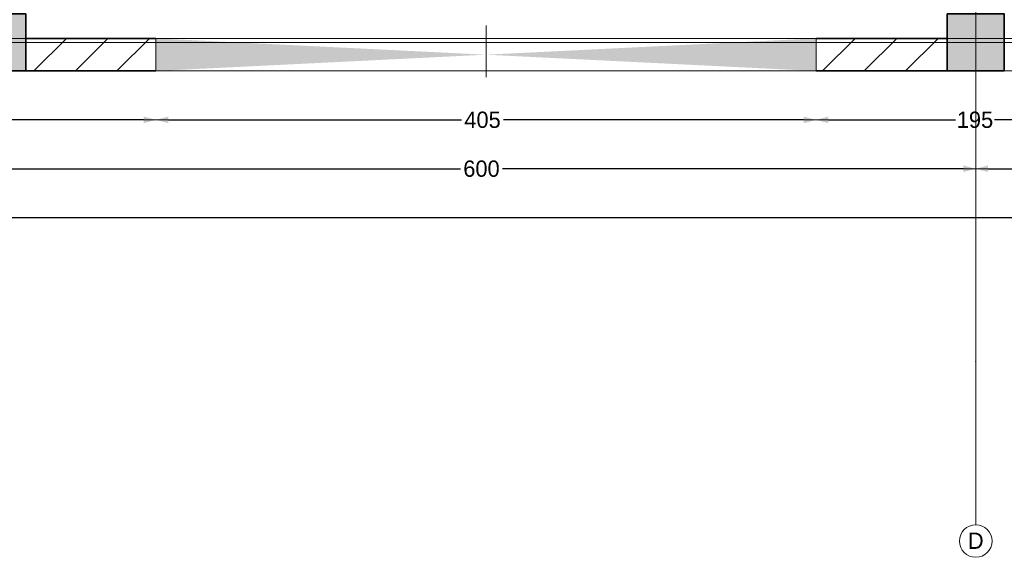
# Model space of a CAD drawing. Header units: inches. Extents: x -177438 to 34922, y -9538 to 55319.
# Tile 9 of 59: x -4094 to 1944, y -9538 to -6238. Entities that reach past the tile are written whole.
import ezdxf
from ezdxf.enums import TextEntityAlignment as Align

# ---------------------------------------------------------------- set-up
doc = ezdxf.new("R2010")
doc.units = ezdxf.units.IN
doc.header["$MEASUREMENT"] = 0
doc.set_wipeout_variables(frame=1)
for name, pattern in [('Dot & Dashed', [670.277762, 317.5, -176.388889, 0, -176.388874]), ('Hidden', [317.5, 211.666667, -105.833333]), ('Wipeout_Contour', [1000, 0, -1000])]:
    doc.linetypes.add(name, pattern=pattern)
for name, color, linetype in [('Dimensioning - General', 7, 'Continuous'), ('Structural - Bearing', 7, 'Continuous'), ('Structural - Grid', 7, 'Continuous')]:
    doc.layers.add(name, color=color, linetype=linetype)
for name, color, linetype, lineweight in [('New_2D Drafting - General_Pen_No__2', 8, 'Continuous', 15), ('Structural - Bearing_Pen_No__1', 7, 'Continuous', 13), ('Structural - Bearing_Pen_No__20', 1, 'Continuous', 0), ('Structural - Bearing_Pen_No__27', 7, 'Continuous', 35)]:
    doc.layers.add(name, color=color, linetype=linetype, lineweight=lineweight)
for name, color, linetype, lineweight, true_color in [('Structural - Bearing_Pen_No__102', 7, 'Continuous', 13, 0xcccccc), ('Structural - Bearing_Pen_No__108', 7, 'Continuous', 13, 0xfd8379), ('Structural - Bearing_Pen_No__161', 7, 'Continuous', 13, 0x6a6a6a), ('Structural - Bearing_Pen_No__28', 7, 'Continuous', 35, 0xa80f02), ('Structural - Bearing_Pen_No__63', 7, 'Continuous', 18, 0xff9955), ('Structural - Bearing_Pen_No__81', 7, 'Continuous', 20, 0x6a6a6a), ('Structural - Grid_Pen_No__81', 7, 'Continuous', 20, 0x6a6a6a)]:
    doc.layers.add(name, color=color, linetype=linetype, lineweight=lineweight, true_color=true_color)
doc.styles.add('GENERATED_STYLE_3', font='txt')
doc.dimstyles.new('GENERATED_STYLE__2', dxfattribs={"dimtxt": 100, "dimasz": 76, "dimexe": 0.18, "dimexo": 0.0625, "dimgap": 0, "dimtad": 0, "dimtih": 1, "dimtoh": 1, "dimdec": 0, "dimlfac": 0.1, "dimzin": 0, "dimdsep": 46, "dimtxsty": 'GENERATED_STYLE_3', "dimblk": 'ARROWHEAD_5', "dimblk1": 'ARROWHEAD_5', "dimblk2": 'ARROWHEAD_5', "dimcen": 0.09, "dimse1": 1, "dimse2": 1, "dimclrd": 7, "dimclre": 7, "dimclrt": 7, "dimadec": 0, "dimazin": 0, "dimtfac": 1, "dimtdec": 4, "dimtmove": 0, "dimatfit": 3, "dimfxl": 1, "dimtolj": 1, "dimtzin": 0, "dimarcsym": 0})
pattern_1 = [(45, (0, 0), (-127.2792, 127.2792), [])]

# ---------------------------------------------------------------- blocks, each defined once
blk = doc.blocks.new('Slab_1', base_point=(-47183.8, 14488))
at = {"layer": 'Structural - Bearing_Pen_No__1', "color": 7, "linetype": 'Continuous', "lineweight": 13, "flags": 128}
blk.add_lwpolyline([(-47183.8, 14488), (1166.2, 14488), (1166.2, 32488), (1166.2, 39238), (-26465.1, 39238), (-29183.8, 32838), (-47183.8, 32838)], close=True, dxfattribs=at)
blk = doc.blocks.new('Opening_1')
at = {"color": 254, "linetype": 'Wipeout_Contour', "lineweight": 0, "ltscale": 105641.183531}
blk.add_wipeout([(-29988.2, 14688), (-34035.7, 14688), (-32011.9, 14588)], dxfattribs=at).dxf.layer = 'Structural - Bearing'
at = {"layer": 'Structural - Bearing_Pen_No__1', "color": 7, "linetype": 'Continuous', "lineweight": 13, "flags": 128}
blk.add_lwpolyline([(-29988.2, 14688), (-34035.7, 14688)], dxfattribs=at)
at = {"color": 254, "linetype": 'Wipeout_Contour', "lineweight": 0, "ltscale": 105474.489946}
blk.add_wipeout([(-34035.7, 14488), (-29988.2, 14488), (-32011.9, 14588)], dxfattribs=at).dxf.layer = 'Structural - Bearing'
at = {"layer": 'Structural - Bearing_Pen_No__108', "linetype": 'Continuous', "lineweight": 13, "true_color": 0xfd8379}
for points in [[(-32011.9, 14588), (-34035.7, 14688), (-34035.7, 14488)], [(-32011.9, 14588), (-29988.2, 14488), (-29988.2, 14688)]]:
    blk.add_hatch(color=11, dxfattribs=at).paths.add_polyline_path(points)
at = {"layer": 'Structural - Bearing_Pen_No__1', "color": 7, "linetype": 'Continuous', "lineweight": 13, "flags": 128}
for points in [[(-34035.7, 14688), (-34035.7, 14488)], [(-29988.2, 14488), (-29988.2, 14688)], [(-34035.7, 14488), (-29988.2, 14488)]]:
    blk.add_lwpolyline(points, dxfattribs=at)
at = {"layer": 'Structural - Bearing_Pen_No__63', "color": 21, "linetype": 'Dot & Dashed', "lineweight": 18, "true_color": 0xff9955}
blk.add_line((-32011.9, 14768), (-32011.9, 14408), dxfattribs=at)
blk = doc.blocks.new('Wall_6', base_point=(1166.2, 14488))
at = {"layer": 'Structural - Bearing', "linetype": 'Continuous', "lineweight": 0, "true_color": 0x000000}
h = blk.add_hatch(dxfattribs=at)
h.set_pattern_fill('MASONRY_BLOCK', color=18, style=0, pattern_type=2)
h.set_pattern_definition(pattern_1)
h.paths.add_polyline_path([(-34833.8, 14488), (-34035.7, 14488), (-34035.7, 14688), (-34833.8, 14688)])
h = blk.add_hatch(dxfattribs=at)
h.set_pattern_fill('MASONRY_BLOCK', color=18, style=0, pattern_type=2)
h.set_pattern_definition(pattern_1)
h.paths.add_polyline_path([(-29183.8, 14688), (-29988.2, 14688), (-29988.2, 14488), (-29183.8, 14488)])
at = {"layer": 'Structural - Bearing_Pen_No__27', "color": 7, "linetype": 'Continuous', "lineweight": 35, "flags": 128}
for points in [[(-34035.7, 14688), (-34833.8, 14688)], [(-29183.8, 14688), (-29988.2, 14688)], [(-34833.8, 14488), (-34035.7, 14488)], [(-29988.2, 14488), (-29183.8, 14488)]]:
    blk.add_lwpolyline(points, dxfattribs=at)
blk = doc.blocks.new('Column_11', base_point=(-35008.8, 14663))
at = {"layer": 'Structural - Bearing_Pen_No__161', "linetype": 'Continuous', "lineweight": 0, "true_color": 0x6a6a6a}
blk.add_hatch(color=251, dxfattribs=at).paths.add_polyline_path([(-34833.8, 14488), (-34833.8, 14838), (-35183.8, 14838), (-35183.8, 14488)])
at = {"layer": 'Structural - Bearing_Pen_No__20', "color": 1, "linetype": 'Continuous', "lineweight": 0}
for p, q in [((-35008.8, 14743), (-35008.8, 14918)), ((-35088.8, 14663), (-35263.8, 14663)), ((-34928.8, 14663), (-34753.8, 14663)), ((-35008.8, 14583), (-35008.8, 14408))]:
    blk.add_line(p, q, dxfattribs=at)
blk.add_point((-35008.8, 14663), dxfattribs=at)
at = {"layer": 'Structural - Bearing_Pen_No__28', "color": 14, "linetype": 'Continuous', "lineweight": 35, "true_color": 0xa80f02, "flags": 128}
blk.add_lwpolyline([(-34833.8, 14488), (-34833.8, 14838), (-35183.8, 14838), (-35183.8, 14488)], close=True, dxfattribs=at)
blk = doc.blocks.new('Column_15', base_point=(-29008.8, 14663))
at = {"layer": 'Structural - Bearing_Pen_No__161', "linetype": 'Continuous', "lineweight": 0, "true_color": 0x6a6a6a}
blk.add_hatch(color=251, dxfattribs=at).paths.add_polyline_path([(-28833.8, 14488), (-28833.8, 14838), (-29183.8, 14838), (-29183.8, 14488)])
at = {"layer": 'Structural - Bearing_Pen_No__20', "color": 1, "linetype": 'Continuous', "lineweight": 0}
for p, q in [((-29008.8, 14743), (-29008.8, 14918)), ((-29088.8, 14663), (-29263.8, 14663)), ((-28928.8, 14663), (-28753.8, 14663)), ((-29008.8, 14583), (-29008.8, 14408))]:
    blk.add_line(p, q, dxfattribs=at)
blk.add_point((-29008.8, 14663), dxfattribs=at)
at = {"layer": 'Structural - Bearing_Pen_No__28', "color": 14, "linetype": 'Continuous', "lineweight": 35, "true_color": 0xa80f02, "flags": 128}
blk.add_lwpolyline([(-28833.8, 14488), (-28833.8, 14838), (-29183.8, 14838), (-29183.8, 14488)], close=True, dxfattribs=at)
blk = doc.blocks.new('Standard grid marker')
at = {"layer": 'Structural - Grid_Pen_No__81', "color": 251, "linetype": 'Continuous', "lineweight": 20, "true_color": 0x6a6a6a}
blk.add_line((1000, 0), (51328.1, 0), dxfattribs=at)
at = {"layer": 'Structural - Grid_Pen_No__81', "color": 251, "lineweight": 20, "true_color": 0x6a6a6a, "style": 'GENERATED_STYLE_3'}
for tag, p in [('AC_MarkerText_1_0', (-100, -144)), ('AC_MarkerText_1_1', (52428.1, -144))]:
    blk.add_attdef(tag, text='', height=100, rotation=180, dxfattribs=at).set_placement(p, align=Align.TOP_CENTER)
blk = doc.blocks.new('Standard grid marker_2')
at = {"layer": 'Structural - Grid_Pen_No__81', "color": 251, "linetype": 'Continuous', "lineweight": 20, "true_color": 0x6a6a6a}
for q in [(0, 0), (27734.9, 0)]:
    blk.add_line((1000, 0), q, dxfattribs=at)
blk.add_circle((-100, 0), 100, dxfattribs=at)
blk.add_point((1000, 0), dxfattribs=at)
blk.add_point((1000, 0), dxfattribs=at)
at = {"layer": 'Structural - Grid_Pen_No__81', "color": 251, "lineweight": 20, "true_color": 0x6a6a6a, "style": 'GENERATED_STYLE_3'}
for tag, p in [('AC_MarkerText_1_0', (-1.5, -46.7)), ('AC_MarkerText_1_1', (28933.4, -46.7))]:
    blk.add_attdef(tag, text='', height=100, rotation=270, dxfattribs=at).set_placement(p, align=Align.TOP_CENTER)
blk = doc.blocks.new('Beam_6', base_point=(-29008.8, 14663))
at = {"layer": 'Structural - Bearing_Pen_No__81', "color": 251, "linetype": 'Dot & Dashed', "lineweight": 20, "true_color": 0x6a6a6a}
blk.add_line((-29008.8, 14663), (-29008.8, 32663), dxfattribs=at)
blk = doc.blocks.new('Beam_10', base_point=(-47008.8, 14663))
at = {"layer": 'Structural - Bearing_Pen_No__102', "color": 254, "linetype": 'Hidden', "lineweight": 13, "true_color": 0xcccccc}
blk.add_line((-47183.8, 14488), (1166.2, 14488), dxfattribs=at)
at = {"layer": 'Structural - Bearing_Pen_No__81', "color": 251, "linetype": 'Dot & Dashed', "lineweight": 20, "true_color": 0x6a6a6a}
blk.add_line((-47008.8, 14663), (991.2, 14663), dxfattribs=at)
blk = doc.blocks.new('ARROWHEAD_5')
at = {"linetype": 'Continuous', "lineweight": 0}
blk.add_hatch(color=0, dxfattribs=at).paths.add_polyline_path([(-1, 0.2679), (0, 0), (-1, -0.2679)])
at = {"color": 0, "linetype": 'Continuous', "lineweight": 0}
blk.add_line((0, 0), (-1, 0), dxfattribs=at)
blk = doc.blocks.new('*D177')
at = {"layer": 'Defpoints', "color": 0, "linetype": 'Continuous', "transparency": 16777216}
for p in [(789.3, -6552.7), (2739.8, -6552.7), (789.3, -6852.7)]:
    blk.add_point(p, dxfattribs=at)
at = {"layer": 'Dimensioning - General', "color": 7, "linetype": 'Continuous', "lineweight": -2, "transparency": 16777216}
for p, q in [((865.3, -6852.7), (1644.8, -6852.7)), ((2663.8, -6852.7), (1882.9, -6852.7))]:
    blk.add_line(p, q, dxfattribs=at)
at = {"layer": 'Dimensioning - General', "color": 7, "linetype": 'Continuous', "lineweight": -2, "transparency": 16777216, "xscale": 76.00000000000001, "yscale": 76.00000000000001, "zscale": 76.00000000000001, "rotation": 180}
blk.add_blockref('ARROWHEAD_5', (789.3, -6852.7), dxfattribs=at)
at = {"layer": 'Dimensioning - General', "color": 7, "linetype": 'Continuous', "lineweight": -2, "transparency": 16777216, "xscale": 76.00000000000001, "yscale": 76.00000000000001, "zscale": 76.00000000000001}
blk.add_blockref('ARROWHEAD_5', (2739.8, -6852.7), dxfattribs=at)
at = {"layer": 'Dimensioning - General', "color": 7, "linetype": 'Continuous', "lineweight": 13, "transparency": 16777216, "insert": (1763.9, -6852.7), "char_height": 100, "attachment_point": 5, "style": 'GENERATED_STYLE_3'}
blk.add_mtext('\\A1;195', dxfattribs=at)
blk = doc.blocks.new('*D178')
at = {"layer": 'Defpoints', "color": 0, "linetype": 'Continuous', "transparency": 16777216}
for p in [(-3258.2, -6552.7), (789.3, -6552.7), (-3258.2, -6852.7)]:
    blk.add_point(p, dxfattribs=at)
at = {"layer": 'Dimensioning - General', "color": 7, "linetype": 'Continuous', "lineweight": -2, "transparency": 16777216}
for p, q in [((-3182.2, -6852.7), (-1384.3, -6852.7)), ((713.3, -6852.7), (-1127.2, -6852.7))]:
    blk.add_line(p, q, dxfattribs=at)
at = {"layer": 'Dimensioning - General', "color": 7, "linetype": 'Continuous', "lineweight": -2, "transparency": 16777216, "xscale": 76.00000000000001, "yscale": 76.00000000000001, "zscale": 76.00000000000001, "rotation": 180}
blk.add_blockref('ARROWHEAD_5', (-3258.2, -6852.7), dxfattribs=at)
at = {"layer": 'Dimensioning - General', "color": 7, "linetype": 'Continuous', "lineweight": -2, "transparency": 16777216, "xscale": 76.00000000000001, "yscale": 76.00000000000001, "zscale": 76.00000000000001}
blk.add_blockref('ARROWHEAD_5', (789.3, -6852.7), dxfattribs=at)
at = {"layer": 'Dimensioning - General', "color": 7, "linetype": 'Continuous', "lineweight": 13, "transparency": 16777216, "insert": (-1255.8, -6852.7), "char_height": 100, "attachment_point": 5, "style": 'GENERATED_STYLE_3'}
blk.add_mtext('\\A1;405', dxfattribs=at)
blk = doc.blocks.new('*D179')
at = {"layer": 'Defpoints', "color": 0, "linetype": 'Continuous', "transparency": 16777216}
for p in [(-11212.2, -6552.7), (-3258.2, -6552.7), (-11212.2, -6852.7)]:
    blk.add_point(p, dxfattribs=at)
at = {"layer": 'Dimensioning - General', "color": 7, "linetype": 'Continuous', "lineweight": -2, "transparency": 16777216}
for p, q in [((-11136.2, -6852.7), (-7373.3, -6852.7)), ((-3334.2, -6852.7), (-7116.1, -6852.7))]:
    blk.add_line(p, q, dxfattribs=at)
at = {"layer": 'Dimensioning - General', "color": 7, "linetype": 'Continuous', "lineweight": -2, "transparency": 16777216, "xscale": 76.00000000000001, "yscale": 76.00000000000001, "zscale": 76.00000000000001, "rotation": 180}
blk.add_blockref('ARROWHEAD_5', (-11212.2, -6852.7), dxfattribs=at)
at = {"layer": 'Dimensioning - General', "color": 7, "linetype": 'Continuous', "lineweight": -2, "transparency": 16777216, "xscale": 76.00000000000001, "yscale": 76.00000000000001, "zscale": 76.00000000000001}
blk.add_blockref('ARROWHEAD_5', (-3258.2, -6852.7), dxfattribs=at)
at = {"layer": 'Dimensioning - General', "color": 7, "linetype": 'Continuous', "lineweight": 13, "transparency": 16777216, "insert": (-7244.7, -6852.7), "char_height": 100, "attachment_point": 5, "style": 'GENERATED_STYLE_3'}
blk.add_mtext('\\A1;795', dxfattribs=at)
blk = doc.blocks.new('*D186')
at = {"layer": 'Defpoints', "color": 0, "linetype": 'Continuous', "transparency": 16777216}
for p in [(7768.7, -6992.5), (1768.7, -7052.1), (1768.7, -7152.7)]:
    blk.add_point(p, dxfattribs=at)
at = {"layer": 'Dimensioning - General', "color": 7, "linetype": 'Continuous', "lineweight": -2, "transparency": 16777216}
for p, q in [((1844.7, -7152.7), (4609.2, -7152.7)), ((7692.7, -7152.7), (4866.4, -7152.7))]:
    blk.add_line(p, q, dxfattribs=at)
at = {"layer": 'Dimensioning - General', "color": 7, "linetype": 'Continuous', "lineweight": -2, "transparency": 16777216, "xscale": 76.00000000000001, "yscale": 76.00000000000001, "zscale": 76.00000000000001, "rotation": 180}
blk.add_blockref('ARROWHEAD_5', (1768.7, -7152.7), dxfattribs=at)
at = {"layer": 'Dimensioning - General', "color": 7, "linetype": 'Continuous', "lineweight": -2, "transparency": 16777216, "xscale": 76.00000000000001, "yscale": 76.00000000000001, "zscale": 76.00000000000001}
blk.add_blockref('ARROWHEAD_5', (7768.7, -7152.7), dxfattribs=at)
at = {"layer": 'Dimensioning - General', "color": 7, "linetype": 'Continuous', "lineweight": 13, "transparency": 16777216, "insert": (4737.8, -7152.7), "char_height": 100, "attachment_point": 5, "style": 'GENERATED_STYLE_3'}
blk.add_mtext('\\A1;600', dxfattribs=at)
blk = doc.blocks.new('*D187')
at = {"layer": 'Defpoints', "color": 0, "linetype": 'Continuous', "transparency": 16777216}
for p in [(-4231.3, -7043.7), (1768.7, -7052.1), (-4231.3, -7152.7)]:
    blk.add_point(p, dxfattribs=at)
at = {"layer": 'Dimensioning - General', "color": 7, "linetype": 'Continuous', "lineweight": -2, "transparency": 16777216}
for p, q in [((-4155.3, -7152.7), (-1390.8, -7152.7)), ((1692.7, -7152.7), (-1133.6, -7152.7))]:
    blk.add_line(p, q, dxfattribs=at)
at = {"layer": 'Dimensioning - General', "color": 7, "linetype": 'Continuous', "lineweight": -2, "transparency": 16777216, "xscale": 76.00000000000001, "yscale": 76.00000000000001, "zscale": 76.00000000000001, "rotation": 180}
blk.add_blockref('ARROWHEAD_5', (-4231.3, -7152.7), dxfattribs=at)
at = {"layer": 'Dimensioning - General', "color": 7, "linetype": 'Continuous', "lineweight": -2, "transparency": 16777216, "xscale": 76.00000000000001, "yscale": 76.00000000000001, "zscale": 76.00000000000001}
blk.add_blockref('ARROWHEAD_5', (1768.7, -7152.7), dxfattribs=at)
at = {"layer": 'Dimensioning - General', "color": 7, "linetype": 'Continuous', "lineweight": 13, "transparency": 16777216, "insert": (-1262.2, -7152.7), "char_height": 100, "attachment_point": 5, "style": 'GENERATED_STYLE_3'}
blk.add_mtext('\\A1;600', dxfattribs=at)
blk = doc.blocks.new('*D190')
at = {"layer": 'Defpoints', "color": 0, "linetype": 'Continuous', "transparency": 16777216}
for p in [(-16406.3, -6552.7), (31943.7, -6552.7), (-16406.3, -7452.7)]:
    blk.add_point(p, dxfattribs=at)
at = {"layer": 'Dimensioning - General', "color": 7, "linetype": 'Continuous', "lineweight": -2, "transparency": 16777216}
for p, q in [((-16330.3, -7452.7), (7571.2, -7452.7)), ((31867.7, -7452.7), (7923.5, -7452.7))]:
    blk.add_line(p, q, dxfattribs=at)
at = {"layer": 'Dimensioning - General', "color": 7, "linetype": 'Continuous', "lineweight": -2, "transparency": 16777216, "xscale": 76.00000000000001, "yscale": 76.00000000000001, "zscale": 76.00000000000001, "rotation": 180}
blk.add_blockref('ARROWHEAD_5', (-16406.3, -7452.7), dxfattribs=at)
at = {"layer": 'Dimensioning - General', "color": 7, "linetype": 'Continuous', "lineweight": -2, "transparency": 16777216, "xscale": 76.00000000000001, "yscale": 76.00000000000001, "zscale": 76.00000000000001}
blk.add_blockref('ARROWHEAD_5', (31943.7, -7452.7), dxfattribs=at)
at = {"layer": 'Dimensioning - General', "color": 7, "linetype": 'Continuous', "lineweight": 13, "transparency": 16777216, "insert": (7747.4, -7452.7), "char_height": 100, "attachment_point": 5, "style": 'GENERATED_STYLE_3'}
blk.add_mtext('\\A1;4835', dxfattribs=at)

msp = doc.modelspace()

# ---------------------------------------------------------------- linework, layer by layer
at = {"layer": 'New_2D Drafting - General_Pen_No__2', "color": 8, "linetype": 'Continuous', "lineweight": 15, "flags": 128}
msp.add_lwpolyline([(31743.71602, -6352.71606), (31743.71602, 17997.28394), (4444.69471, 17997.28394), (1811.01254, 11797.28394), (1811.01254, 11597.28394), (-4056.28398, 11597.28394), (-4056.28398, 5447.28396), (-10206.28398, 5447.27184), (-10195.74273, -6352.71606)], close=True, dxfattribs=at)

# ---------------------------------------------------------------- block references
at = {"layer": 'Structural - Bearing', "color": 7, "linetype": 'Continuous', "lineweight": 13}
msp.add_blockref('Slab_1', (-16406.28398, -6552.71606), dxfattribs=at)
at = {"layer": 'Structural - Bearing', "color": 254, "lineweight": 13, "true_color": 0xcccccc}
msp.add_blockref('Beam_6', (1768.71602, -6377.71606), dxfattribs=at)
at = {"layer": 'Structural - Bearing', "color": 14, "lineweight": 35, "true_color": 0xa80f02}
for name, p in [('Column_11', (-4231.28398, -6377.71606)), ('Column_15', (1768.71602, -6377.71606))]:
    msp.add_blockref(name, p, dxfattribs=at)
at = {"layer": 'Structural - Grid', "color": 8, "linetype": 'Continuous', "lineweight": 15}
ref = msp.add_blockref('Standard grid marker_2', (1768.71602, -9337.64184), dxfattribs=dict(at, zscale=1000, rotation=90))
ref.add_attrib('AC_MarkerText_1', 'D', dxfattribs={"layer": 'Structural - Grid_Pen_No__81', "color": 251, "lineweight": 20, "true_color": 0x6a6a6a, "height": 100, "rotation": 360, "style": 'GENERATED_STYLE_3'}).set_placement((1768.71602, -9385.82367), align=Align.TOP_CENTER)

# ---------------------------------------------------------------- dimensions: what is measured, and where the dimension line sits
at = {"layer": 'Dimensioning - General', "color": 7, "linetype": 'Continuous', "lineweight": 13}
for base, p1, p2, picture, middle in [((1768.71602, -7152.71606), (7768.71602, -6992.47152), (1768.71602, -7052.13687), '*D186', (4737.77953, -7152.71606)), ((-4231.28398, -7152.71606), (1768.71602, -7052.13687), (-4231.28398, -7043.69598), '*D187', (-1262.22047, -7152.71606))]:
    dim = msp.add_linear_dim(base=base, p1=p1, p2=p2, angle=180, dimstyle='GENERATED_STYLE__2', dxfattribs=at)
    dim.commit()
    dim.dimension.update_dxf_attribs({"geometry": picture, "text_midpoint": middle, "dimtype": 160})

# ---------------------------------------------------------------- next in the draw order: block references
at = {"layer": 'Structural - Bearing', "color": 7, "linetype": 'Continuous', "lineweight": 13}
msp.add_blockref('Opening_1', (30777.50403, -21040.69703), dxfattribs=at)

# ---------------------------------------------------------------- next in the draw order: block references
at = {"layer": 'Structural - Bearing', "color": 254, "lineweight": 13, "true_color": 0xcccccc}
msp.add_blockref('Beam_10', (-16231.28398, -6377.71606), dxfattribs=at)
at = {"layer": 'Structural - Bearing', "color": 7, "lineweight": 35}
msp.add_blockref('Wall_6', (31943.71602, -6552.71606), dxfattribs=at)
at = {"layer": 'Structural - Grid', "color": 8, "linetype": 'Continuous', "lineweight": 15, "zscale": 1000, "rotation": 180}
msp.add_blockref('Standard grid marker', (34721.7883, -6377.71606), dxfattribs=at)

# ---------------------------------------------------------------- next in the draw order: dimensions: what is measured, and where the dimension line sits
at = {"layer": 'Dimensioning - General', "color": 7, "linetype": 'Continuous', "lineweight": 13}
for base, p1, p2, picture, middle in [((-16406.28398, -7452.71606), (31943.71602, -6552.71606), (-16406.28398, -6552.71606), '*D190', (7747.35252, -7452.71606)), ((-11212.21543, -6852.71606), (-3258.21213, -6552.71604), (-11212.21543, -6552.71604), '*D179', (-7244.69579, -6852.71606)), ((-3258.21213, -6852.71606), (789.32981, -6552.71604), (-3258.21213, -6552.71604), '*D178', (-1255.77766, -6852.71606)), ((789.32981, -6852.71606), (2739.7884, -6552.71604), (789.32981, -6552.71604), '*D177', (1763.87711, -6852.71606))]:
    dim = msp.add_linear_dim(base=base, p1=p1, p2=p2, angle=180, dimstyle='GENERATED_STYLE__2', dxfattribs=at)
    dim.commit()
    dim.dimension.update_dxf_attribs({"geometry": picture, "text_midpoint": middle, "dimtype": 160})

doc.saveas('drawing.dxf')
